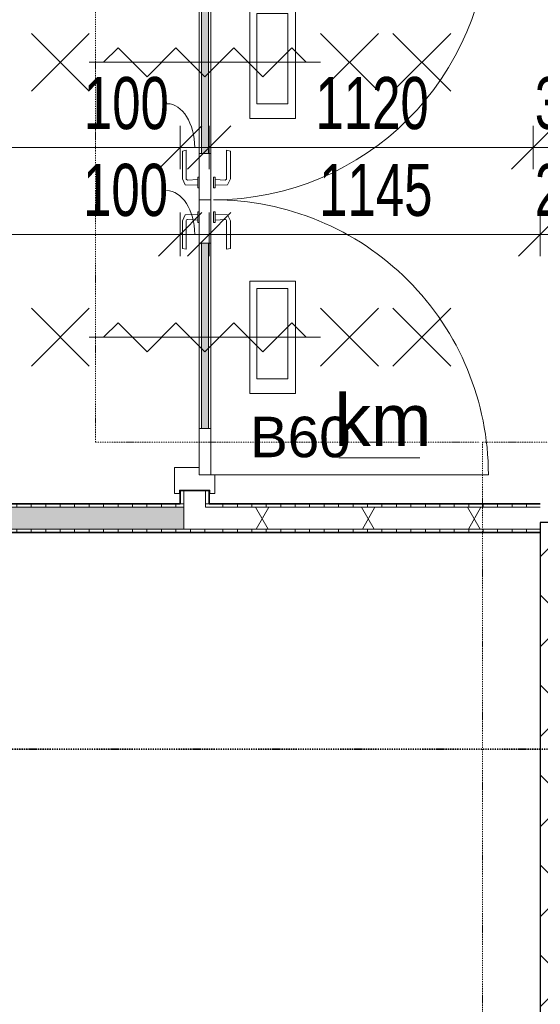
# Model space of a CAD drawing. Header units: millimetres. Extents: x -80560 to 110805, y -11020 to 52719.
# Tile 48 of 145: x 49170 to 50970, y 16420 to 19822. Entities that reach past the tile are written whole.
import ezdxf

# ---------------------------------------------------------------- set-up
doc = ezdxf.new("R2010")
doc.units = ezdxf.units.MM
doc.linetypes.add('DASHDOT2', pattern=[8, 4, -2, 0, -2])
for name, color, linetype, lineweight in [('A-ANNO-DIMS', 211, 'Continuous', 9), ('A-ANNO-DIMS-100', 211, 'Continuous', 9), ('A-ANNO-NOTE', 131, 'Continuous', 18), ('A-DETL', 90, 'Continuous', 18), ('A-DETL-GENF', 92, 'Continuous', 18), ('A-DOOR', 31, 'Continuous', 18), ('A-GLAZ', 151, 'Continuous', 18), ('A-WALL', 113, 'Continuous', 35), ('A-WALL-PATT', 111, 'Continuous', 35), ('G-ANNO-SYMB', 111, 'Continuous', 9), ('G-ANNO-TEXT', 231, 'Continuous', 9), ('I-WALL', 2, 'Continuous', 18)]:
    doc.layers.add(name, color=color, linetype=linetype, lineweight=lineweight)
doc.styles.add('Arial', font='arial.ttf', dxfattribs={"height": 180})
doc.styles.add('Arial_1', font='arial.ttf', dxfattribs={"height": 140})
doc.styles.add('Arial_5', font='arial.ttf', dxfattribs={"width": 0.7, "height": 180})
doc.dimstyles.new('n3o_1_8', dxfattribs={"dimscale": 304.8, "dimtxt": 183.646692, "dimasz": 0.492126, "dimexe": 0.246063, "dimexo": 0.0625, "dimgap": 0.032808, "dimtad": 1, "dimdec": 0, "dimdsep": 46, "dimtxsty": 'Arial_5', "dimblk1": 'OBLIQUE', "dimblk2": 'OBLIQUE', "dimsah": 1, "dimcen": 0.09, "dimdle": 0.246063, "dimazin": 0, "dimtfac": 1, "dimtdec": 4, "dimtix": 1, "dimtmove": 0, "dimatfit": 3, "dimfxl": 0.246063, "dimfxlon": 1, "dimtvp": 1, "dimtolj": 1, "dimtzin": 0, "dimarcsym": 2})
doc.dimstyles.new('n3o_1_8_1', dxfattribs={"dimscale": 304.8, "dimtxt": 183.646692, "dimasz": 0.492126, "dimexe": 0.246063, "dimexo": 0.0625, "dimgap": 0.032808, "dimtad": 1, "dimdec": 0, "dimdsep": 46, "dimtxsty": 'Arial_5', "dimblk1": 'OBLIQUE', "dimblk2": 'OBLIQUE', "dimsah": 1, "dimcen": 0.09, "dimdle": 0.246063, "dimazin": 0, "dimtfac": 1, "dimtdec": 4, "dimtix": 1, "dimtmove": 1, "dimatfit": 3, "dimfxl": 0.246063, "dimfxlon": 1, "dimtvp": 1, "dimtolj": 1, "dimtzin": 0, "dimarcsym": 2})
doc.dimstyles.new('n3o_1_8_2', dxfattribs={"dimscale": 304.8, "dimtxt": 183.646692, "dimasz": 0.492126, "dimexe": 0.246063, "dimexo": 0.0625, "dimgap": 0.032808, "dimtad": 1, "dimdec": 0, "dimdsep": 46, "dimtxsty": 'Arial_5', "dimblk1": 'OBLIQUE', "dimblk2": 'OBLIQUE', "dimsah": 1, "dimcen": 0.09, "dimdle": 0.246063, "dimazin": 0, "dimtfac": 1, "dimtdec": 4, "dimtix": 1, "dimtmove": 2, "dimatfit": 3, "dimfxl": 0.246063, "dimfxlon": 1, "dimtvp": 1, "dimtolj": 1, "dimtzin": 0, "dimarcsym": 2})
pattern_1 = [(180, (49824.82, 20300), (-9e-14, -50), [])]
pattern_2 = [(60, (24894.82, 0), (-274.963, 158.75), []), (120, (24894.82, 0), (-274.963, -158.75), [])]
pattern_3 = [(270, (45059.82, 18150), (50, 2e-13), [])]
pattern_4 = [(270, (50372.32, 18150), (50, 2e-13), [])]

# ---------------------------------------------------------------- blocks, each defined once
blk = doc.blocks.new('19112_SW_LeonardoCollege_R2020_rvt-1-DO_03 derde verdieping')
at = {"layer": 'A-WALL-PATT', "lineweight": 5}
h = blk.add_hatch(dxfattribs=at)
h.set_pattern_fill('FP_168', color=10, angle=45, style=0, pattern_type=2)
h.set_pattern_definition([(135, (26325, 14167.5), (-155.563, -155.563), []), (225, (26325, 14167.5), (155.563, -155.563), [])])
h.paths.add_polyline_path([(26325, 10250), (26325, 18085), (26075, 18085), (26075, 10250), (26238.4, 10250)], flags=0)
at = {"layer": 'I-WALL', "color": 50, "lineweight": 25}
for p, q in [((26075, 18085), (26075, 10250)), ((26325, 18085), (26075, 18085))]:
    blk.add_line(p, q, dxfattribs=at)
blk = doc.blocks.new('32_n3o_deur_dubbel - 90x139_25_K_930x2_2410x2030_60zs_glasdeur _kleefmagneet_-34331232-DO_03 derde verdieping')
at = {"layer": 'A-GLAZ'}
for p, q in [((-950, 69.5), (-1015, 69.5)), ((-1015, 69.5), (-1015, 52.5)), ((-950, 55.5), (-950, 69.5)), ((1015, 69.5), (950, 69.5)), ((950, 69.5), (950, 55.5)), ((1015, 52.5), (1015, 69.5)), ((-1015, 52.5), (-1003, 52.5)), ((-1003, 52.5), (-1003, -52.5)), ((1003, -52.5), (1003, 52.5)), ((1003, 52.5), (1015, 52.5)), ((-925, -69.5), (-925, 15.5)), ((925, 15.5), (925, -69.5)), ((-1003, -52.5), (-1015, -52.5)), ((-1015, -52.5), (-1015, -69.5)), ((1015, -52.5), (1003, -52.5)), ((1015, -69.5), (1015, -52.5)), ((-1015, -69.5), (-925, -69.5)), ((925, -69.5), (1015, -69.5))]:
    blk.add_line(p, q, dxfattribs=at)
blk = doc.blocks.new('30_n3o_deur_glasstrook - 40mm_draai_60min_zs_LS_dubbel-33400302-DO_03 derde verdieping')
at = {"layer": 'A-DOOR'}
blk.add_hatch(color=256, dxfattribs=at).paths.add_polyline_path([(-160, 32), (-800, 32), (-800, 8), (-160, 8)], flags=0)
for p, q in [((-668.8, 175), (-668.8, 333.3)), ((-668.8, 333.3), (-281.2, 333.3)), ((-643.8, 200), (-643.8, 306.7)), ((-643.8, 306.7), (-331.2, 306.7)), ((-331.2, 306.7), (-331.2, 200)), ((-281.2, 333.3), (-281.2, 175)), ((-281.2, 175), (-668.8, 175)), ((-331.2, 200), (-643.8, 200)), ((-800, 40), (-950, 40)), ((-950, 40), (-950, 0)), ((-800, 0), (-800, 40)), ((-800, 40), (-160, 40)), ((0, 40), (-160, 40)), ((-160, 40), (-160, 0)), ((0, 0), (0, 40)), ((-950, 0), (-800, 0)), ((-160, 32), (-800, 32)), ((-800, 32), (-800, 8)), ((-800, 8), (-160, 8)), ((-160, 0), (-800, 0)), ((-160, 8), (-160, 32)), ((-160, 0), (0, 0))]:
    blk.add_line(p, q, dxfattribs=at)
blk = doc.blocks.new('30_n3o_deur_glasstrook - 40mm_draai_60min_zs_RS-33400324-DO_03 derde verdieping')
at = {"layer": 'A-DOOR'}
blk.add_hatch(color=256, dxfattribs=at).paths.add_polyline_path([(-160, 32), (-800, 32), (-800, 8), (-160, 8)], flags=0)
for p, q in [((-668.8, 175), (-668.8, 333.3)), ((-668.8, 333.3), (-281.2, 333.3)), ((-643.8, 200), (-643.8, 306.7)), ((-643.8, 306.7), (-331.2, 306.7)), ((-331.2, 306.7), (-331.2, 200)), ((-281.2, 333.3), (-281.2, 175)), ((-281.2, 175), (-668.8, 175)), ((-331.2, 200), (-643.8, 200)), ((-800, 40), (-950, 40)), ((-950, 40), (-950, 0)), ((-800, 0), (-800, 40)), ((-800, 40), (-160, 40)), ((0, 40), (-160, 40)), ((-160, 40), (-160, 0)), ((0, 0), (0, 40)), ((-950, 0), (-800, 0)), ((-160, 32), (-800, 32)), ((-800, 32), (-800, 8)), ((-800, 8), (-160, 8)), ((-160, 0), (-800, 0)), ((-160, 8), (-160, 32)), ((-160, 0), (0, 0))]:
    blk.add_line(p, q, dxfattribs=at)
blk = doc.blocks.new('30_n3o_beslag_deurkruk_met_schild - std-875116-DO_03 derde verdieping')
at = {"layer": 'A-DOOR'}
for p, q in [((-18.5, 0), (-18.5, -5)), ((18.5, -5), (18.5, 0)), ((-18.5, -5), (18.5, -5)), ((-7.8, -48.4), (-10, -5)), ((10, -5), (8.3, -39.7)), ((12.7, -58), (-7.8, -48.4)), ((108, -58), (12.7, -58)), ((13.3, -45), (111, -45)), ((111, -45), (108, -58))]:
    blk.add_line(p, q, dxfattribs=at)
at = {"layer": 'A-DOOR', "flags": 128}
blk.add_lwpolyline([(8.3, -39.7), (8.6, -41.7), (9.6, -43.4), (11.3, -44.6), (13.3, -45)], dxfattribs=at)
blk = doc.blocks.new('30_n3o_beslag_deurkruk_met_schild - std-V214-DO_03 derde verdieping')
at = {"layer": 'A-DOOR'}
for p, q in [((-10, 5), (-7.8, 48.4)), ((-7.8, 48.4), (12.7, 58)), ((8.3, 39.7), (10, 5)), ((12.7, 58), (108, 58)), ((111, 45), (13.3, 45)), ((108, 58), (111, 45)), ((18.5, 5), (-18.5, 5)), ((-18.5, 5), (-18.5, 0)), ((18.5, 0), (18.5, 5)), ((-18.5, 0), (18.5, 0))]:
    blk.add_line(p, q, dxfattribs=at)
at = {"layer": 'A-DOOR', "flags": 128}
blk.add_lwpolyline([(13.3, 45), (11.3, 44.6), (9.6, 43.4), (8.6, 41.7), (8.3, 39.7)], dxfattribs=at)
blk = doc.blocks.new('00_n3o_symbool_swingangle - std-33400323-DO_03 derde verdieping')
at = {"layer": 'A-DOOR'}
blk.add_line((-415, -10), (-415, -960), dxfattribs=at)
blk.add_arc((-415, -10), 950, 270, 0, dxfattribs=at)
blk = doc.blocks.new('30_n3o_beslag_deurkruk_met_schild - std-887349-DO_03 derde verdieping')
at = {"layer": 'A-DOOR'}
for p, q in [((-10, 5), (-7.8, 48.4)), ((-7.8, 48.4), (12.7, 58)), ((8.3, 39.7), (10, 5)), ((12.7, 58), (108, 58)), ((111, 45), (13.3, 45)), ((108, 58), (111, 45)), ((18.5, 5), (-18.5, 5)), ((-18.5, 5), (-18.5, 0)), ((18.5, 0), (18.5, 5))]:
    blk.add_line(p, q, dxfattribs=at)
at = {"layer": 'A-DOOR', "flags": 128}
blk.add_lwpolyline([(13.3, 45), (11.3, 44.6), (9.6, 43.4), (8.6, 41.7), (8.3, 39.7)], dxfattribs=at)
blk = doc.blocks.new('30_n3o_beslag_deurkruk_met_schild - std-V215-DO_03 derde verdieping')
at = {"layer": 'A-DOOR'}
for p, q in [((18.5, 0), (-18.5, 0)), ((-18.5, 0), (-18.5, -5)), ((18.5, -5), (18.5, 0)), ((-18.5, -5), (18.5, -5)), ((-7.8, -48.4), (-10, -5)), ((10, -5), (8.3, -39.7)), ((12.7, -58), (-7.8, -48.4)), ((108, -58), (12.7, -58)), ((13.3, -45), (111, -45)), ((111, -45), (108, -58))]:
    blk.add_line(p, q, dxfattribs=at)
at = {"layer": 'A-DOOR', "flags": 128}
blk.add_lwpolyline([(8.3, -39.7), (8.6, -41.7), (9.6, -43.4), (11.3, -44.6), (13.3, -45)], dxfattribs=at)
blk = doc.blocks.new('00_n3o_symbool_swingangle - std-33400336-DO_03 derde verdieping')
at = {"layer": 'A-DOOR'}
blk.add_line((-415, 10), (-415, 960), dxfattribs=at)
blk.add_arc((-415, 10), 950, 360, 90, dxfattribs=at)
blk = doc.blocks.new('01_n3o_symbool_lijn_met_tekst - brandwerend_B60-31157560-DO_03 derde verdieping')
at = {"layer": 'A-DETL-GENF', "color": 3, "linetype": 'DASHDOT2'}
blk.add_line((0, 0), (3510, 0), dxfattribs=at)
blk = doc.blocks.new('01_n3o_symbool_lijn_met_tekst - brandwerend_B60-31157474-DO_03 derde verdieping')
at = {"layer": 'A-DETL-GENF', "color": 3, "linetype": 'DASHDOT2'}
blk.add_line((0, 0), (8362.5, 0), dxfattribs=at)
blk = doc.blocks.new('01_n3o_symbool_lijn_met_tekst - brandwerend_B60-31177826-DO_03 derde verdieping')
at = {"layer": 'A-DETL-GENF', "color": 3, "linetype": 'DASHDOT2'}
blk.add_line((0, 0), (1327.4, 0), dxfattribs=at)
blk = doc.blocks.new('01_n3o_symbool_lijn_met_tekst - brandwerend_B60-32129045-DO_03 derde verdieping')
at = {"layer": 'A-DETL-GENF', "color": 3, "linetype": 'DASHDOT2'}
blk.add_line((0, 0), (4692.5, 0), dxfattribs=at)
blk = doc.blocks.new('DIMBLOCK250-DO_03 derde verdieping')
at = {"layer": 'A-ANNO-DIMS-100'}
for p, q in [((47244.8, 19380.5), (47319.8, 19455.5)), ((47244.8, 19455.5), (47244.8, 19305.5)), ((47244.8, 19380.5), (47244.8, 19455.5)), ((49724.8, 19380.5), (49799.8, 19455.5)), ((49724.8, 19455.5), (49724.8, 19305.5)), ((49724.8, 19380.5), (49724.8, 19455.5)), ((47244.8, 19380.5), (47169.8, 19305.5)), ((47244.8, 19380.5), (49724.8, 19380.5)), ((49724.8, 19380.5), (49649.8, 19305.5))]:
    blk.add_line(p, q, dxfattribs=at)
at = {"layer": 'A-ANNO-DIMS-100', "color": 0, "insert": (47916, 19624.2), "char_height": 180, "width": 461.094, "attachment_point": 1, "line_spacing_factor": 0.941778, "style": 'Arial_5'}
blk.add_mtext('2480', dxfattribs=at)
blk = doc.blocks.new('_Oblique')
at = {"color": 0, "linetype": 'ByBlock', "lineweight": -2}
blk.add_line((-0.5, -0.5), (0.5, 0.5), dxfattribs=at)
blk = doc.blocks.new('DIMBLOCK251-DO_03 derde verdieping')
at = {"layer": 'A-ANNO-DIMS-100'}
for p, q in [((49724.8, 19380.5), (49799.8, 19455.5)), ((49724.8, 19455.5), (49724.8, 19305.5)), ((49724.8, 19380.5), (49724.8, 19455.5)), ((49824.8, 19380.5), (49899.8, 19455.5)), ((49824.8, 19455.5), (49824.8, 19305.5)), ((49824.8, 19380.5), (49824.8, 19455.5)), ((49724.8, 19380.5), (49649.8, 19305.5)), ((49724.8, 19380.5), (49824.8, 19380.5)), ((49824.8, 19380.5), (49749.8, 19305.5))]:
    blk.add_line(p, q, dxfattribs=at)
blk.add_ellipse((49680.1, 19380.5), major_axis=(0, 151.3), ratio=0.626106, start_param=4.712389, end_param=6.283185, dxfattribs=at)
at = {"layer": 'A-ANNO-DIMS-100', "color": 0, "insert": (49391.9, 19624.2), "char_height": 180, "width": 345.821, "attachment_point": 1, "line_spacing_factor": 0.941778, "style": 'Arial_5'}
blk.add_mtext('100', dxfattribs=at)
blk = doc.blocks.new('DIMBLOCK252-DO_03 derde verdieping')
at = {"layer": 'A-ANNO-DIMS-100'}
for p, q in [((49824.8, 19380.5), (49899.8, 19455.5)), ((49824.8, 19455.5), (49824.8, 19305.5)), ((49824.8, 19380.5), (49824.8, 19455.5)), ((50944.8, 19380.5), (51019.8, 19455.5)), ((50944.8, 19455.5), (50944.8, 19305.5)), ((50944.8, 19380.5), (50944.8, 19455.5)), ((49824.8, 19380.5), (49749.8, 19305.5)), ((49824.8, 19380.5), (50944.8, 19380.5)), ((50944.8, 19380.5), (50869.8, 19305.5))]:
    blk.add_line(p, q, dxfattribs=at)
at = {"layer": 'A-ANNO-DIMS-100', "color": 0, "insert": (50192.7, 19624.2), "char_height": 180, "width": 461.094, "attachment_point": 1, "line_spacing_factor": 0.941778, "style": 'Arial_5'}
blk.add_mtext('1120', dxfattribs=at)
blk = doc.blocks.new('DIMBLOCK253-DO_03 derde verdieping')
at = {"layer": 'A-ANNO-DIMS-100'}
for p, q in [((50944.8, 19380.5), (51019.8, 19455.5)), ((50944.8, 19455.5), (50944.8, 19305.5)), ((50944.8, 19380.5), (50944.8, 19455.5)), ((51244.8, 19380.5), (51319.8, 19455.5)), ((51244.8, 19455.5), (51244.8, 19305.5)), ((51244.8, 19380.5), (51244.8, 19455.5)), ((50944.8, 19380.5), (50869.8, 19305.5)), ((50944.8, 19380.5), (51244.8, 19380.5)), ((51244.8, 19380.5), (51169.8, 19305.5))]:
    blk.add_line(p, q, dxfattribs=at)
at = {"layer": 'A-ANNO-DIMS-100', "color": 0, "insert": (50950.7, 19624.2), "char_height": 180, "width": 345.821, "attachment_point": 1, "line_spacing_factor": 0.941778, "style": 'Arial_5'}
blk.add_mtext('300', dxfattribs=at)
blk = doc.blocks.new('DIMBLOCK269-DO_03 derde verdieping')
at = {"layer": 'A-ANNO-DIMS-100'}
for p, q in [((43044.8, 19080.5), (43119.8, 19155.5)), ((43044.8, 19005.5), (43044.8, 19155.5)), ((49724.8, 19080.5), (49799.8, 19155.5)), ((49724.8, 19155.5), (49724.8, 19005.5)), ((49724.8, 19080.5), (49724.8, 19155.5)), ((43044.8, 19080.5), (42969.8, 19005.5)), ((43044.8, 19080.5), (49724.8, 19080.5)), ((43044.8, 19080.5), (43044.8, 19005.5)), ((49724.8, 19080.5), (49649.8, 19005.5))]:
    blk.add_line(p, q, dxfattribs=at)
at = {"layer": 'A-ANNO-DIMS-100', "color": 0, "insert": (46192.7, 19324.2), "char_height": 180, "width": 461.094, "attachment_point": 1, "line_spacing_factor": 0.941778, "style": 'Arial_5'}
blk.add_mtext('6680', dxfattribs=at)
blk = doc.blocks.new('DIMBLOCK270-DO_03 derde verdieping')
at = {"layer": 'A-ANNO-DIMS-100'}
for p, q in [((49724.8, 19080.5), (49799.8, 19155.5)), ((49724.8, 19155.5), (49724.8, 19005.5)), ((49724.8, 19080.5), (49724.8, 19155.5)), ((49824.8, 19080.5), (49899.8, 19155.5)), ((49824.8, 19155.5), (49824.8, 19005.5)), ((49824.8, 19080.5), (49824.8, 19155.5)), ((49724.8, 19080.5), (49649.8, 19005.5)), ((49724.8, 19080.5), (49824.8, 19080.5)), ((49824.8, 19080.5), (49749.8, 19005.5))]:
    blk.add_line(p, q, dxfattribs=at)
blk.add_ellipse((49677.3, 19080.5), major_axis=(0, 151.3), ratio=0.64475, start_param=4.712389, end_param=6.283185, dxfattribs=at)
at = {"layer": 'A-ANNO-DIMS-100', "color": 0, "insert": (49389.1, 19324.2), "char_height": 180, "width": 345.821, "attachment_point": 1, "line_spacing_factor": 0.941778, "style": 'Arial_5'}
blk.add_mtext('100', dxfattribs=at)
blk = doc.blocks.new('DIMBLOCK271-DO_03 derde verdieping')
at = {"layer": 'A-ANNO-DIMS-100'}
for p, q in [((49824.8, 19080.5), (49899.8, 19155.5)), ((49824.8, 19155.5), (49824.8, 19005.5)), ((49824.8, 19080.5), (49824.8, 19155.5)), ((50969.8, 19080.5), (51044.8, 19155.5)), ((50969.8, 19005.5), (50969.8, 19155.5)), ((49824.8, 19080.5), (49749.8, 19005.5)), ((49824.8, 19080.5), (50969.8, 19080.5)), ((50969.8, 19080.5), (50894.8, 19005.5)), ((50969.8, 19080.5), (50969.8, 19005.5))]:
    blk.add_line(p, q, dxfattribs=at)
at = {"layer": 'A-ANNO-DIMS-100', "color": 0, "insert": (50205.2, 19324.2), "char_height": 180, "width": 461.094, "attachment_point": 1, "line_spacing_factor": 0.941778, "style": 'Arial_5'}
blk.add_mtext('1145', dxfattribs=at)
blk = doc.blocks.new('DIMBLOCK272-DO_03 derde verdieping')
at = {"layer": 'A-ANNO-DIMS-100'}
for p, q in [((50969.8, 19080.5), (51044.8, 19155.5)), ((50969.8, 19005.5), (50969.8, 19155.5)), ((51219.8, 19080.5), (51294.8, 19155.5)), ((51219.8, 19005.5), (51219.8, 19155.5)), ((50969.8, 19080.5), (50894.8, 19005.5)), ((50969.8, 19080.5), (51219.8, 19080.5)), ((50969.8, 19080.5), (50969.8, 19005.5)), ((51219.8, 19080.5), (51144.8, 19005.5)), ((51219.8, 19080.5), (51219.8, 19005.5))]:
    blk.add_line(p, q, dxfattribs=at)
at = {"layer": 'A-ANNO-DIMS-100', "color": 0, "insert": (50950.7, 19324.2), "char_height": 180, "width": 345.821, "attachment_point": 1, "line_spacing_factor": 0.941778, "style": 'Arial_5'}
blk.add_mtext('250', dxfattribs=at)

msp = doc.modelspace()

# ---------------------------------------------------------------- hatches: boundary and pattern name
at = {"layer": 'A-WALL-PATT', "lineweight": 18}
h = msp.add_hatch(dxfattribs=at)
h.set_pattern_fill('FP_24', color=256, angle=90, style=0, pattern_type=2)
h.set_pattern_definition(pattern_1)
h.paths.add_polyline_path([(49737.3, 18137.5), (49737.3, 18195), (49724.8, 18195), (49724.8, 18137.5)], flags=0)
h.paths.add_polyline_path([(49724.8, 20205), (49737.3, 20205), (49737.3, 20235), (49724.8, 20235)], flags=0)
h.paths.add_polyline_path([(49737.3, 22530), (49737.3, 22637.5), (49724.8, 22637.5), (49724.8, 22530)], flags=0)
h = msp.add_hatch(dxfattribs=at)
h.set_pattern_fill('FP_2', color=256, style=0, pattern_type=2)
h.set_pattern_definition(pattern_2)
h.paths.add_polyline_path([(49737.3, 18062.5), (49812.3, 18062.5), (49812.3, 18195), (49737.3, 18195), (49737.3, 18137.5)], flags=0)
h.paths.add_polyline_path([(49737.3, 20205), (49812.3, 20205), (49812.3, 20235), (49737.3, 20235)], flags=0)
h.paths.add_polyline_path([(49812.3, 22530), (49812.3, 22562.5), (49737.3, 22562.5), (49737.3, 22530)], flags=0)
h = msp.add_hatch(dxfattribs=at)
h.set_pattern_fill('FP_24', color=256, angle=90, style=0, pattern_type=2)
h.set_pattern_definition(pattern_1)
h.paths.add_polyline_path([(49824.8, 18050), (49824.8, 18062.5), (49812.3, 18062.5), (49812.3, 18050)], flags=0)
h.paths.add_polyline_path([(49812.3, 18137.5), (49824.8, 18137.5), (49824.8, 18195), (49812.3, 18195)], flags=0)
h.paths.add_polyline_path([(49812.3, 20205), (49824.8, 20205), (49824.8, 20235), (49812.3, 20235)], flags=0)
h.paths.add_polyline_path([(49824.8, 22530), (49824.8, 22550), (49812.3, 22550), (49812.3, 22530)], flags=0)
at = {"layer": 'A-WALL-PATT', "lineweight": 5}
h = msp.add_hatch(color=256, dxfattribs=at)
h.paths.add_polyline_path([(49737.3, 18062.5), (49737.3, 18137.5), (48954.8, 18137.5), (48954.8, 18062.5), (49724.8, 18062.5)], flags=0)
h.paths.add_polyline_path([(46581.3, 18062.5), (46904.8, 18062.5), (46904.8, 18137.5), (45694.8, 18137.5), (45694.8, 18062.5)], flags=0)
h.paths.add_polyline_path([(43644.8, 18062.5), (43644.8, 18137.5), (42434.8, 18137.5), (42434.8, 18062.5), (43057.3, 18062.5)], flags=0)
h.paths.add_polyline_path([(40344.8, 18062.5), (40384.8, 18062.5), (40384.8, 18137.5), (40332.3, 18137.5), (40332.3, 18062.5)], flags=0)
at = {"layer": 'A-WALL-PATT', "lineweight": 18}
h = msp.add_hatch(dxfattribs=at)
h.set_pattern_fill('FP_79', color=256, angle=-270, style=0, pattern_type=2)
h.set_pattern_definition(pattern_3)
h.paths.add_polyline_path([(48954.8, 18137.5), (49724.8, 18137.5), (49724.8, 18150), (48954.8, 18150)], flags=0)
h.paths.add_polyline_path([(46581.3, 18137.5), (46904.8, 18137.5), (46904.8, 18150), (45694.8, 18150), (45694.8, 18137.5)], flags=0)
h.paths.add_polyline_path([(43644.8, 18137.5), (43644.8, 18150), (42434.8, 18150), (42434.8, 18137.5), (43057.3, 18137.5)], flags=0)
h.paths.add_polyline_path([(40384.8, 18137.5), (40384.8, 18150), (40344.8, 18150), (40344.8, 18137.5)], flags=0)
h = msp.add_hatch(dxfattribs=at)
h.set_pattern_fill('FP_2', color=256, style=0, pattern_type=2)
h.set_pattern_definition(pattern_2)
h.paths.add_polyline_path([(50969.8, 18062.5), (50969.8, 18137.5), (49812.3, 18137.5), (49812.3, 18062.5), (50692.7, 18062.5)], flags=0)
h = msp.add_hatch(dxfattribs=at)
h.set_pattern_fill('FP_90', color=256, angle=-270, style=0, pattern_type=2)
h.set_pattern_definition(pattern_4)
h.paths.add_polyline_path([(50969.8, 18137.5), (50969.8, 18150), (49824.8, 18150), (49824.8, 18137.5), (50692.7, 18137.5)], flags=0)
h = msp.add_hatch(dxfattribs=at)
h.set_pattern_fill('FP_79', color=256, angle=-270, style=0, pattern_type=2)
h.set_pattern_definition(pattern_3)
h.paths.add_polyline_path([(49724.8, 18050), (49812.3, 18050), (49812.3, 18062.5), (48954.8, 18062.5), (48954.8, 18050), (49518, 18050)], flags=0)
h.paths.add_polyline_path([(46581.3, 18050), (46904.8, 18050), (46904.8, 18062.5), (45694.8, 18062.5), (45694.8, 18050)], flags=0)
h.paths.add_polyline_path([(43044.8, 18050), (43644.8, 18050), (43644.8, 18062.5), (43032.3, 18062.5), (43032.3, 18050)], flags=0)
h.paths.add_polyline_path([(42944.8, 18050), (42957.3, 18050), (42957.3, 18062.5), (42434.8, 18062.5), (42434.8, 18050), (42469.9, 18050)], flags=0)
h.paths.add_polyline_path([(40344.8, 18050), (40384.8, 18050), (40384.8, 18062.5), (40344.8, 18062.5)], flags=0)
h = msp.add_hatch(dxfattribs=at)
h.set_pattern_fill('FP_90', color=256, angle=-270, style=0, pattern_type=2)
h.set_pattern_definition(pattern_4)
h.paths.add_polyline_path([(50969.8, 18050), (50969.8, 18062.5), (49824.8, 18062.5), (49824.8, 18050), (50692.7, 18050)], flags=0)

# ---------------------------------------------------------------- linework, layer by layer
at = {"layer": 'A-ANNO-NOTE', "lineweight": 9}
for p, q in [((49210.3, 19775), (49410.3, 19575)), ((49210.3, 19575), (49410.3, 19775)), ((50410.3, 19775), (50210.3, 19575)), ((50410.3, 19575), (50210.3, 19775)), ((50660.3, 19775), (50460.3, 19575)), ((50660.3, 19575), (50460.3, 19775)), ((49510.1, 19725), (49460, 19675)), ((49610.1, 19625), (49510.1, 19725)), ((49710.2, 19725), (49610.1, 19625)), ((49810.3, 19625), (49710.2, 19725)), ((49810.3, 19625), (49910.4, 19725)), ((49910.4, 19725), (50010.5, 19625)), ((50010.5, 19625), (50110.6, 19725)), ((50110.6, 19725), (50160.6, 19675)), ((49410.3, 19675), (50210.3, 19675)), ((49410.3, 19675), (50210.3, 19675)), ((49210.3, 18825), (49410.3, 18625)), ((49210.3, 18625), (49410.3, 18825)), ((50410.3, 18825), (50210.3, 18625)), ((50410.3, 18625), (50210.3, 18825)), ((50660.3, 18825), (50460.3, 18625)), ((50660.3, 18625), (50460.3, 18825)), ((49510.1, 18775), (49460, 18725)), ((49610.1, 18675), (49510.1, 18775)), ((49710.2, 18775), (49610.1, 18675)), ((49810.3, 18675), (49710.2, 18775)), ((49810.3, 18675), (49910.4, 18775)), ((49910.4, 18775), (50010.5, 18675)), ((50010.5, 18675), (50110.6, 18775)), ((50110.6, 18775), (50160.6, 18725)), ((49410.3, 18725), (50210.3, 18725)), ((49410.3, 18725), (50210.3, 18725))]:
    msp.add_line(p, q, dxfattribs=at)
at = {"layer": 'A-DETL'}
msp.add_line((50273.7, 18308.7), (50553.7, 18308.7), dxfattribs=at)
at = {"layer": 'A-WALL', "lineweight": 18}
for p, q in [((49737.3, 18195), (49737.3, 18062.5)), ((49812.3, 18195), (49812.3, 18137.5)), ((49737.3, 18137.5), (48954.8, 18137.5)), ((50969.8, 18137.5), (49812.3, 18137.5)), ((50969.8, 18062.5), (48954.8, 18062.5))]:
    msp.add_line(p, q, dxfattribs=at)
at = {"layer": 'G-ANNO-SYMB', "linetype": 'DASHDOT2', "lineweight": 35}
msp.add_line((33883.5, 17302.3), (90250.9, 17302.3), dxfattribs=at)
at = {"layer": 'I-WALL', "lineweight": 35}
for p, q in [((49824.8, 18195), (49724.8, 18195)), ((49724.8, 18195), (49724.8, 18150)), ((49824.8, 18150), (49824.8, 18195)), ((49724.8, 18150), (48954.8, 18150)), ((50969.8, 18150), (49824.8, 18150)), ((48954.8, 18050), (50969.8, 18050))]:
    msp.add_line(p, q, dxfattribs=at)

# ---------------------------------------------------------------- block references
at = {"color": 250, "lineweight": 5}
msp.add_blockref('19112_SW_LeonardoCollege_R2020_rvt-1-DO_03 derde verdieping', (24894.8, 0), dxfattribs=at)
at = {"layer": 'A-DETL-GENF', "color": 3, "linetype": 'DASHDOT2', "rotation": 90}
for name, p in [('01_n3o_symbool_lijn_met_tekst - brandwerend_B60-32129045-DO_03 derde verdieping', (49431.8, 18362.5)), ('01_n3o_symbool_lijn_met_tekst - brandwerend_B60-31157474-DO_03 derde verdieping', (50769.8, 10000))]:
    msp.add_blockref(name, p, dxfattribs=at)
at = {"layer": 'A-DETL-GENF', "color": 3, "linetype": 'DASHDOT2'}
for name, p in [('01_n3o_symbool_lijn_met_tekst - brandwerend_B60-31177826-DO_03 derde verdieping', (49431.8, 18362.5)), ('01_n3o_symbool_lijn_met_tekst - brandwerend_B60-31157560-DO_03 derde verdieping', (50769.8, 18362.5))]:
    msp.add_blockref(name, p, dxfattribs=at)
at = {"layer": 'A-DOOR'}
for name, p, rotation in [('30_n3o_deur_glasstrook - 40mm_draai_60min_zs_RS-33400324-DO_03 derde verdieping', (49790.3, 19200), 270.0000000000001), ('00_n3o_symbool_swingangle - std-33400336-DO_03 derde verdieping', (49830.3, 19735), 270.0000000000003), ('30_n3o_beslag_deurkruk_met_schild - std-887349-DO_03 derde verdieping', (49790.3, 19260), 90.0000000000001), ('30_n3o_beslag_deurkruk_met_schild - std-V215-DO_03 derde verdieping', (49840.3, 19260), 90.0000000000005), ('30_n3o_deur_glasstrook - 40mm_draai_60min_zs_LS_dubbel-33400302-DO_03 derde verdieping', (49790.3, 18250), 270.0000000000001), ('00_n3o_symbool_swingangle - std-33400323-DO_03 derde verdieping', (49830.3, 18665), 89.99999999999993), ('30_n3o_beslag_deurkruk_met_schild - std-875116-DO_03 derde verdieping', (49790.3, 19140), 270.0000000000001), ('30_n3o_beslag_deurkruk_met_schild - std-V214-DO_03 derde verdieping', (49840.3, 19140), 269.9999999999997)]:
    msp.add_blockref(name, p, dxfattribs=dict(at, rotation=rotation))
at = {"layer": 'A-GLAZ', "rotation": 270.0000000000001}
msp.add_blockref('32_n3o_deur_dubbel - 90x139_25_K_930x2_2410x2030_60zs_glasdeur _kleefmagneet_-34331232-DO_03 derde verdieping', (49774.8, 19200), dxfattribs=at)

# ---------------------------------------------------------------- texts
at = {"layer": 'A-ANNO-NOTE', "color": 3, "linetype": 'DASHDOT2', "insert": (49966.3, 18450.5), "char_height": 140, "width": 408.861, "attachment_point": 1, "style": 'Arial_1'}
msp.add_mtext('B60', dxfattribs=at)
at = {"layer": 'G-ANNO-TEXT', "color": 7, "insert": (50258.5, 18528.8), "char_height": 180, "width": 400.844, "attachment_point": 1, "style": 'Arial'}
msp.add_mtext('km', dxfattribs=at)

# ---------------------------------------------------------------- dimensions: what is measured, and where the dimension line sits
at = {"layer": 'A-ANNO-DIMS'}
for base, p1, p2, dimstyle, override, picture, middle in [((49724.8, 19380.5), (47244.8, 19455.5), (49724.8, 19455.5), 'n3o_1_8_2', {"dimpost": '<>', "dimfxl": 2480}, 'DIMBLOCK250-DO_03 derde verdieping', (48146.6, 19504.2)), ((49824.8, 19380.5), (49724.8, 19455.5), (49824.8, 19455.5), 'n3o_1_8_1', {"dimpost": '<>', "dimfxl": 100}, 'DIMBLOCK251-DO_03 derde verdieping', (49564.8, 19504.2)), ((49824.8, 19080.5), (49724.8, 19155.5), (49824.8, 19155.5), 'n3o_1_8_1', {"dimpost": '<>', "dimfxl": 100}, 'DIMBLOCK270-DO_03 derde verdieping', (49562, 19204.2))]:
    dim = msp.add_linear_dim(base=base, p1=p1, p2=p2, dimstyle=dimstyle, override=override, dxfattribs=at)
    dim.commit()
    dim.dimension.update_dxf_attribs({"geometry": picture, "text_midpoint": middle, "dimtype": 160})
for base, p1, p2, override, picture, middle in [((50944.8, 19380.5), (49824.8, 19455.5), (50944.8, 19455.5), {"dimpost": '<>', "dimfxl": 1120}, 'DIMBLOCK252-DO_03 derde verdieping', (50384.8, 19482.4)), ((51244.8, 19380.5), (50944.8, 19455.5), (51244.8, 19455.5), {"dimpost": '<>', "dimfxl": 300}, 'DIMBLOCK253-DO_03 derde verdieping', (51094.8, 19482.5)), ((49724.8, 19080.5), (43044.8, 19005.5), (49724.8, 19155.5), {"dimpost": '<>', "dimfxl": 6681.683919}, 'DIMBLOCK269-DO_03 derde verdieping', (46384.8, 19182.4)), ((50969.8, 19080.5), (49824.8, 19155.5), (50969.8, 19005.5), {"dimpost": '<>', "dimfxl": 1154.783529}, 'DIMBLOCK271-DO_03 derde verdieping', (50397.3, 19182.4)), ((51219.8, 19080.5), (50969.8, 19005.5), (51219.8, 19005.5), {"dimpost": '<>', "dimfxl": 250}, 'DIMBLOCK272-DO_03 derde verdieping', (51094.8, 19182.4))]:
    dim = msp.add_linear_dim(base=base, p1=p1, p2=p2, dimstyle='n3o_1_8', override=override, dxfattribs=at)
    dim.commit()
    dim.dimension.update_dxf_attribs({"geometry": picture, "text_midpoint": middle})

doc.saveas('drawing.dxf')
